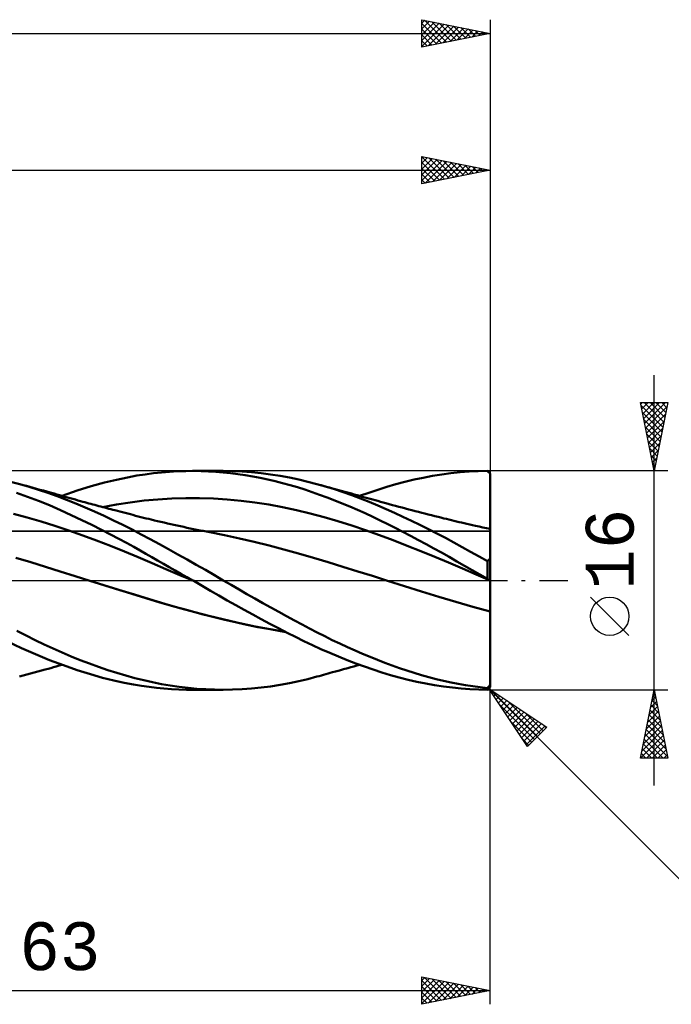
# Model space of a CAD drawing. Header units: millimetres. Extents: x -65 to 130, y -43 to 45.
# Tile 3 of 4: x 41 to 88, y -31 to 41. Entities that reach past the tile are written whole.
import ezdxf
from ezdxf.enums import TextEntityAlignment as Align

# ---------------------------------------------------------------- set-up
doc = ezdxf.new("R2010")
doc.units = ezdxf.units.MM
doc.header["$LTSCALE"] = 5.2
doc.linetypes.add('LONGDASH_DASH', pattern=[0.85, 0.4, -0.2, 0.05, -0.2])
for name, color, linetype in [('1', 4, 'CONTINUOUS'), ('2', 7, 'CONTINUOUS'), ('4', 2, 'LONGDASH_DASH'), ('CUT', 1, 'CONTINUOUS'), ('NOCUT', 7, 'CONTINUOUS'), ('SK2', 7, 'CONTINUOUS'), ('SK4', 2, 'LONGDASH_DASH')]:
    doc.layers.add(name, color=color, linetype=linetype)
doc.styles.get("Standard").update_dxf_attribs({"font": 'Monospac821 BT'})

msp = doc.modelspace()

# ---------------------------------------------------------------- linework, layer by layer
at = {"layer": '1', "color": 4, "linetype": 'CONTINUOUS', "lineweight": 50}
for p, q in [((50.94, 7.893), (51.534, 7.942)), ((51.534, 7.942), (52.128, 7.976)), ((52.128, 7.976), (52.723, 7.995)), ((52.723, 7.995), (53.318, 8)), ((53.221, 8), (55.465, 8)), ((53.857, 7.992), (53.318, 8)), ((54.395, 7.971), (53.857, 7.992)), ((54.931, 7.939), (54.395, 7.971)), ((55.462, 7.895), (54.931, 7.939)), ((56.145, 7.99), (55.457, 8)), ((56.839, 7.96), (56.145, 7.99)), ((57.535, 7.91), (56.839, 7.96)), ((72.8, 7.901), (73.463, 7.952)), ((73.463, 7.952), (74.131, 7.985)), ((74.131, 7.985), (74.8, 7.999)), ((74.829, 7.971), (74.8, 7.999)), ((74.857, 7.943), (74.829, 7.971)), ((74.886, 7.914), (74.857, 7.943)), ((40.563, 7.039), (39.801, 7.235)), ((46.771, 7.151), (47.655, 7.364)), ((47.655, 7.364), (48.45, 7.53)), ((48.45, 7.53), (49.148, 7.657)), ((49.148, 7.657), (49.754, 7.752)), ((49.754, 7.752), (50.346, 7.83)), ((50.346, 7.83), (50.94, 7.893)), ((55.994, 7.839), (55.462, 7.895)), ((56.533, 7.77), (55.994, 7.839)), ((57.076, 7.69), (56.533, 7.77)), ((57.621, 7.598), (57.076, 7.69)), ((58.233, 7.841), (57.535, 7.91)), ((58.167, 7.494), (57.621, 7.598)), ((58.714, 7.379), (58.167, 7.494)), ((58.931, 7.752), (58.233, 7.841)), ((59.26, 7.252), (58.714, 7.379)), ((59.627, 7.644), (58.931, 7.752)), ((59.805, 7.114), (59.26, 7.252)), ((60.32, 7.516), (59.627, 7.644)), ((60.998, 7.372), (60.32, 7.516)), ((61.658, 7.213), (60.998, 7.372)), ((62.319, 7.039), (61.658, 7.213)), ((68.084, 7.032), (68.752, 7.208)), ((68.752, 7.208), (69.427, 7.368)), ((69.427, 7.368), (70.102, 7.51)), ((70.102, 7.51), (70.778, 7.634)), ((70.778, 7.634), (71.454, 7.741)), ((71.454, 7.741), (72.129, 7.83)), ((72.129, 7.83), (72.8, 7.901)), ((74.914, 7.886), (74.886, 7.914)), ((74.943, 7.857), (74.914, 7.886)), ((74.971, 7.829), (74.943, 7.857)), ((75, 7.8), (74.971, 7.829)), ((74.998, 7.035), (74.999, 7.288)), ((74.998, 7.035), (74.999, 7.288)), ((74.999, 7.542), (75, 7.795)), ((74.999, 7.542), (75, 7.795)), ((74.999, 7.288), (74.999, 7.542)), ((74.999, 7.288), (74.999, 7.542)), ((75, 7.799), (75, 7.8)), ((75, 7.798), (75, 7.799)), ((75, 7.797), (75, 7.798)), ((75, 7.797), (75, 7.797)), ((75, 7.796), (75, 7.797)), ((75, 7.795), (75, 7.796)), ((75, 7.795), (75, 7.795)), ((75, 7.542), (75, 7.795)), ((75, 7.288), (75, 7.542)), ((75, 7.035), (75, 7.288)), ((41.254, 6.842), (40.563, 7.039)), ((40.811, 6.971), (40.563, 7.039)), ((41.059, 6.903), (40.811, 6.971)), ((41.306, 6.835), (41.059, 6.903)), ((41.942, 6.629), (41.254, 6.842)), ((41.554, 6.767), (41.306, 6.835)), ((41.802, 6.699), (41.554, 6.767)), ((42.05, 6.63), (41.802, 6.699)), ((42.628, 6.399), (41.942, 6.629)), ((42.298, 6.561), (42.05, 6.63)), ((42.546, 6.492), (42.298, 6.561)), ((42.716, 6.444), (42.546, 6.492)), ((43.667, 6.176), (44.764, 6.561)), ((44.764, 6.561), (45.805, 6.885)), ((45.805, 6.885), (46.771, 7.151)), ((60.349, 6.965), (59.805, 7.114)), ((60.89, 6.805), (60.349, 6.965)), ((61.429, 6.635), (60.89, 6.805)), ((61.969, 6.454), (61.429, 6.635)), ((62.957, 6.856), (62.319, 7.039)), ((62.472, 6.996), (62.319, 7.039)), ((62.626, 6.954), (62.472, 6.996)), ((62.779, 6.912), (62.626, 6.954)), ((62.932, 6.87), (62.779, 6.912)), ((63.085, 6.828), (62.932, 6.87)), ((63.596, 6.66), (62.957, 6.856)), ((63.239, 6.785), (63.085, 6.828)), ((63.392, 6.743), (63.239, 6.785)), ((63.545, 6.701), (63.392, 6.743)), ((63.821, 6.625), (63.545, 6.701)), ((64.236, 6.45), (63.596, 6.66)), ((64.097, 6.549), (63.821, 6.625)), ((64.373, 6.473), (64.097, 6.549)), ((66.107, 6.412), (66.767, 6.633)), ((66.767, 6.633), (67.425, 6.84)), ((67.425, 6.84), (68.084, 7.032)), ((74.996, 6.275), (74.997, 6.528)), ((74.996, 6.021), (74.997, 6.528)), ((74.997, 6.528), (74.998, 6.782)), ((74.997, 6.528), (74.998, 6.782)), ((74.998, 6.782), (74.998, 7.035)), ((74.998, 6.782), (74.998, 7.035)), ((75, 6.782), (75, 7.035)), ((75, 6.528), (75, 6.782)), ((75, 6.275), (75, 6.528)), ((41.145, 6.121), (40.342, 6.407)), ((41.947, 5.815), (41.145, 6.121)), ((42.748, 5.488), (41.947, 5.815)), ((43.307, 6.154), (42.628, 6.399)), ((42.886, 6.397), (42.716, 6.444)), ((43.082, 6.342), (42.886, 6.397)), ((43.278, 6.286), (43.082, 6.342)), ((43.474, 6.231), (43.278, 6.286)), ((43.982, 5.894), (43.307, 6.154)), ((43.67, 6.175), (43.474, 6.231)), ((43.867, 6.12), (43.67, 6.175)), ((44.063, 6.065), (43.867, 6.12)), ((44.664, 5.619), (43.982, 5.894)), ((44.259, 6.01), (44.063, 6.065)), ((44.455, 5.955), (44.259, 6.01)), ((44.639, 5.904), (44.455, 5.955)), ((44.823, 5.853), (44.639, 5.904)), ((45.007, 5.803), (44.823, 5.853)), ((45.191, 5.752), (45.007, 5.803)), ((48.661, 5.702), (49.674, 5.829)), ((49.674, 5.829), (50.686, 5.925)), ((50.686, 5.925), (51.699, 5.987)), ((51.699, 5.987), (52.712, 6.018)), ((53.725, 6.017), (52.712, 6.018)), ((54.738, 5.984), (53.725, 6.017)), ((55.751, 5.918), (54.738, 5.984)), ((56.764, 5.821), (55.751, 5.918)), ((57.777, 5.694), (56.764, 5.821)), ((62.513, 6.262), (61.969, 6.454)), ((63.066, 6.058), (62.513, 6.262)), ((63.622, 5.845), (63.066, 6.058)), ((64.178, 5.623), (63.622, 5.845)), ((64.875, 6.227), (64.236, 6.45)), ((64.649, 6.397), (64.373, 6.473)), ((64.85, 6.341), (64.649, 6.397)), ((65.052, 6.285), (64.85, 6.341)), ((65.512, 5.991), (64.875, 6.227)), ((65.253, 6.229), (65.052, 6.285)), ((65.455, 6.174), (65.253, 6.229)), ((65.445, 6.176), (66.107, 6.412)), ((65.644, 6.121), (65.455, 6.174)), ((66.144, 5.744), (65.512, 5.991)), ((65.833, 6.069), (65.644, 6.121)), ((66.023, 6.016), (65.833, 6.069)), ((66.212, 5.964), (66.023, 6.016)), ((66.401, 5.911), (66.212, 5.964)), ((66.591, 5.858), (66.401, 5.911)), ((66.78, 5.806), (66.591, 5.858)), ((66.969, 5.753), (66.78, 5.806)), ((74.995, 5.905), (74.996, 5.963)), ((74.995, 5.814), (74.996, 5.918)), ((74.995, 5.847), (74.995, 5.905)), ((74.995, 5.789), (74.995, 5.847)), ((74.995, 5.711), (74.995, 5.814)), ((74.995, 5.731), (74.995, 5.789)), ((74.996, 6.021), (74.996, 6.275)), ((74.996, 6.022), (74.996, 6.022)), ((74.996, 6.022), (74.997, 6.022)), ((74.996, 5.918), (74.996, 6.021)), ((74.996, 5.963), (74.996, 6.021)), ((74.998, 6.022), (74.997, 6.022)), ((74.999, 6.022), (74.998, 6.022)), ((75, 6.022), (74.999, 6.022)), ((74.999, 6.022), (74.999, 6.022)), ((75, 6.021), (75, 6.275)), ((75, 5.917), (75, 6.021)), ((75, 5.814), (75, 5.917)), ((75, 5.711), (75, 5.814)), ((43.539, 5.143), (42.748, 5.488)), ((44.331, 4.78), (43.539, 5.143)), ((45.353, 5.33), (44.664, 5.619)), ((45.337, 5.712), (45.191, 5.752)), ((45.484, 5.672), (45.337, 5.712)), ((46.045, 5.028), (45.353, 5.33)), ((45.631, 5.632), (45.484, 5.672)), ((45.777, 5.592), (45.631, 5.632)), ((45.924, 5.553), (45.777, 5.592)), ((46.071, 5.513), (45.924, 5.553)), ((46.217, 5.474), (46.071, 5.513)), ((46.364, 5.434), (46.217, 5.474)), ((46.509, 5.396), (46.364, 5.434)), ((46.654, 5.357), (46.509, 5.396)), ((46.635, 5.36), (47.648, 5.545)), ((46.799, 5.318), (46.654, 5.357)), ((46.944, 5.28), (46.799, 5.318)), ((47.09, 5.241), (46.944, 5.28)), ((47.235, 5.203), (47.09, 5.241)), ((47.38, 5.165), (47.235, 5.203)), ((47.525, 5.127), (47.38, 5.165)), ((47.712, 5.078), (47.525, 5.127)), ((47.648, 5.545), (48.661, 5.702)), ((47.899, 5.029), (47.712, 5.078)), ((58.79, 5.537), (57.777, 5.694)), ((59.802, 5.35), (58.79, 5.537)), ((60.815, 5.134), (59.802, 5.35)), ((61.828, 4.887), (60.815, 5.134)), ((64.735, 5.392), (64.178, 5.623)), ((65.291, 5.153), (64.735, 5.392)), ((65.845, 4.905), (65.291, 5.153)), ((66.766, 5.486), (66.144, 5.744)), ((67.382, 5.219), (66.766, 5.486)), ((67.167, 5.698), (66.969, 5.753)), ((67.364, 5.643), (67.167, 5.698)), ((67.602, 5.577), (67.364, 5.643)), ((67.999, 4.941), (67.382, 5.219)), ((67.841, 5.511), (67.602, 5.577)), ((68.08, 5.446), (67.841, 5.511)), ((68.318, 5.381), (68.08, 5.446)), ((68.557, 5.317), (68.318, 5.381)), ((68.796, 5.253), (68.557, 5.317)), ((69.034, 5.19), (68.796, 5.253)), ((69.273, 5.127), (69.034, 5.19)), ((69.512, 5.065), (69.273, 5.127)), ((69.75, 5.003), (69.512, 5.065)), ((74.993, 5.019), (74.994, 5.113)), ((74.993, 4.971), (74.994, 5.066)), ((74.994, 5.466), (74.995, 5.569)), ((74.994, 5.406), (74.995, 5.507)), ((74.994, 5.364), (74.994, 5.466)), ((74.994, 5.307), (74.994, 5.406)), ((74.994, 5.263), (74.994, 5.364)), ((74.994, 5.209), (74.994, 5.307)), ((74.994, 5.164), (74.994, 5.263)), ((74.994, 5.113), (74.994, 5.209)), ((74.994, 5.066), (74.994, 5.164)), ((74.995, 5.674), (74.995, 5.731)), ((74.995, 5.609), (74.995, 5.711)), ((74.995, 5.569), (74.995, 5.674)), ((74.995, 5.507), (74.995, 5.609)), ((75, 5.609), (75, 5.711)), ((75, 5.507), (75, 5.609)), ((75, 5.407), (75, 5.507)), ((75, 5.308), (75, 5.407)), ((75, 5.21), (75, 5.308)), ((75, 5.113), (75, 5.21)), ((75, 5.019), (75, 5.113)), ((41.117, 4.608), (40.102, 4.877)), ((42.132, 4.314), (41.117, 4.608)), ((45.106, 4.414), (44.331, 4.78)), ((45.846, 4.053), (45.106, 4.414)), ((46.736, 4.714), (46.045, 5.028)), ((47.427, 4.388), (46.736, 4.714)), ((48.114, 4.053), (47.427, 4.388)), ((48.086, 4.98), (47.899, 5.029)), ((48.273, 4.932), (48.086, 4.98)), ((48.468, 4.881), (48.273, 4.932)), ((48.663, 4.831), (48.468, 4.881)), ((48.857, 4.781), (48.663, 4.831)), ((49.052, 4.731), (48.857, 4.781)), ((49.247, 4.681), (49.052, 4.731)), ((49.442, 4.632), (49.247, 4.681)), ((49.636, 4.583), (49.442, 4.632)), ((49.831, 4.534), (49.636, 4.583)), ((50.007, 4.491), (49.831, 4.534)), ((50.182, 4.448), (50.007, 4.491)), ((50.421, 4.39), (50.182, 4.448)), ((50.659, 4.333), (50.421, 4.39)), ((50.898, 4.277), (50.659, 4.333)), ((62.841, 4.616), (61.828, 4.887)), ((63.854, 4.323), (62.841, 4.616)), ((64.867, 4.008), (63.854, 4.323)), ((66.399, 4.648), (65.845, 4.905)), ((66.951, 4.383), (66.399, 4.648)), ((67.501, 4.111), (66.951, 4.383)), ((68.618, 4.654), (67.999, 4.941)), ((69.238, 4.36), (68.618, 4.654)), ((69.858, 4.057), (69.238, 4.36)), ((69.989, 4.941), (69.75, 5.003)), ((70.228, 4.88), (69.989, 4.941)), ((70.466, 4.82), (70.228, 4.88)), ((70.705, 4.76), (70.466, 4.82)), ((70.943, 4.7), (70.705, 4.76)), ((71.182, 4.641), (70.943, 4.7)), ((71.397, 4.588), (71.182, 4.641)), ((71.612, 4.535), (71.397, 4.588)), ((71.797, 4.49), (71.612, 4.535)), ((71.982, 4.445), (71.797, 4.49)), ((72.166, 4.4), (71.982, 4.445)), ((72.351, 4.356), (72.166, 4.4)), ((72.536, 4.312), (72.351, 4.356)), ((74.992, 4.615), (74.993, 4.7)), ((74.992, 4.584), (74.993, 4.665)), ((74.992, 4.533), (74.992, 4.615)), ((74.992, 4.505), (74.992, 4.584)), ((74.992, 4.454), (74.992, 4.533)), ((74.992, 4.429), (74.992, 4.505)), ((74.992, 4.378), (74.992, 4.454)), ((74.992, 4.356), (74.992, 4.429)), ((74.992, 4.306), (74.992, 4.378)), ((74.992, 4.286), (74.992, 4.356)), ((74.993, 4.927), (74.993, 5.019)), ((74.993, 4.878), (74.993, 4.971)), ((74.993, 4.837), (74.993, 4.927)), ((74.993, 4.787), (74.993, 4.878)), ((74.993, 4.75), (74.993, 4.837)), ((74.993, 4.7), (74.993, 4.787)), ((74.993, 4.665), (74.993, 4.75)), ((75, 4.927), (75, 5.019)), ((75, 4.837), (75, 4.927)), ((75, 4.75), (75, 4.837)), ((75, 4.665), (75, 4.75)), ((75, 4.583), (75, 4.665)), ((75, 4.504), (75, 4.583)), ((75, 4.428), (75, 4.504)), ((75, 4.355), (75, 4.428)), ((75, 4.285), (75, 4.355)), ((43.147, 3.993), (42.132, 4.314)), ((44.163, 3.648), (43.147, 3.993)), ((45.178, 3.287), (44.163, 3.648)), ((46.547, 3.702), (45.846, 4.053)), ((47.207, 3.363), (46.547, 3.702)), ((48.79, 3.71), (48.114, 4.053)), ((49.458, 3.36), (48.79, 3.71)), ((51.137, 4.222), (50.898, 4.277)), ((51.375, 4.167), (51.137, 4.222)), ((51.614, 4.113), (51.375, 4.167)), ((51.853, 4.06), (51.614, 4.113)), ((52.091, 4.007), (51.853, 4.06)), ((52.33, 3.955), (52.091, 4.007)), ((52.568, 3.904), (52.33, 3.955)), ((52.807, 3.854), (52.568, 3.904)), ((53.046, 3.804), (52.807, 3.854)), ((53.284, 3.755), (53.046, 3.804)), ((53.523, 3.707), (53.284, 3.755)), ((53.762, 3.659), (53.523, 3.707)), ((54, 3.612), (53.762, 3.659)), ((54.241, 3.566), (54, 3.612)), ((65.88, 3.671), (64.867, 4.008)), ((66.893, 3.311), (65.88, 3.671)), ((68.053, 3.831), (67.501, 4.111)), ((68.611, 3.544), (68.053, 3.831)), ((70.48, 3.747), (69.858, 4.057)), ((71.102, 3.428), (70.48, 3.747)), ((72.721, 4.268), (72.536, 4.312)), ((72.906, 4.225), (72.721, 4.268)), ((73.091, 4.181), (72.906, 4.225)), ((73.298, 4.133), (73.091, 4.181)), ((73.504, 4.086), (73.298, 4.133)), ((73.711, 4.039), (73.504, 4.086)), ((73.917, 3.993), (73.711, 4.039)), ((74.186, 3.935), (73.917, 3.993)), ((74.455, 3.877), (74.186, 3.935)), ((74.724, 3.82), (74.455, 3.877)), ((74.993, 3.764), (74.724, 3.82)), ((74.991, 4.057), (74.992, 4.113)), ((74.991, 4.047), (74.992, 4.101)), ((74.991, 4.004), (74.991, 4.057)), ((74.991, 3.996), (74.991, 4.047)), ((74.991, 3.957), (74.991, 4.004)), ((74.991, 3.95), (74.991, 3.996)), ((74.991, 3.913), (74.991, 3.957)), ((74.991, 3.908), (74.991, 3.95)), ((74.991, 3.871), (74.991, 3.913)), ((74.991, 3.84), (74.991, 3.874)), ((74.991, 3.837), (74.991, 3.871)), ((74.991, 3.81), (74.991, 3.84)), ((74.991, 3.809), (74.991, 3.837)), ((74.991, 3.785), (74.991, 3.81)), ((74.991, 3.784), (74.991, 3.809)), ((74.992, 3.765), (74.991, 3.785)), ((74.992, 3.765), (74.991, 3.784)), ((74.992, 4.238), (74.992, 4.306)), ((74.992, 4.221), (74.992, 4.286)), ((74.992, 4.173), (74.992, 4.238)), ((74.992, 4.159), (74.992, 4.221)), ((74.992, 4.113), (74.992, 4.173)), ((74.992, 4.101), (74.992, 4.159)), ((74.993, 3.756), (74.993, 3.764)), ((74.993, 3.756), (74.993, 3.764)), ((74.994, 3.764), (74.993, 3.764)), ((74.994, 3.733), (74.993, 3.756)), ((74.994, 3.733), (74.993, 3.756)), ((74.995, 3.764), (74.994, 3.764)), ((74.994, 3.693), (74.994, 3.733)), ((74.994, 3.693), (74.994, 3.733)), ((74.995, 3.638), (74.994, 3.693)), ((74.995, 3.638), (74.994, 3.693)), ((74.996, 3.764), (74.995, 3.764)), ((74.995, 3.567), (74.995, 3.638)), ((74.995, 3.567), (74.995, 3.638)), ((74.997, 3.764), (74.996, 3.764)), ((74.999, 3.763), (74.997, 3.764)), ((75, 3.763), (74.999, 3.763)), ((75, 4.219), (75, 4.285)), ((75, 4.157), (75, 4.219)), ((75, 4.099), (75, 4.157)), ((75, 4.045), (75, 4.099)), ((75, 3.995), (75, 4.045)), ((75, 3.948), (75, 3.995)), ((75, 3.906), (75, 3.948)), ((75, 3.869), (75, 3.906)), ((75, 3.835), (75, 3.869)), ((75, 3.807), (75, 3.835)), ((75, 3.783), (75, 3.807)), ((75, 3.763), (75, 3.783)), ((75, -7.8), (75, 3.763)), ((46.193, 2.911), (45.178, 3.287)), ((47.208, 2.521), (46.193, 2.911)), ((47.822, 3.039), (47.207, 3.363)), ((48.39, 2.734), (47.822, 3.039)), ((50.123, 3.004), (49.458, 3.36)), ((50.793, 2.642), (50.123, 3.004)), ((54.482, 3.52), (54.241, 3.566)), ((55.565, 3.302), (54.482, 3.52)), ((56.647, 3.066), (55.565, 3.302)), ((57.73, 2.813), (56.647, 3.066)), ((67.906, 2.93), (66.893, 3.311)), ((68.918, 2.537), (67.906, 2.93)), ((69.176, 3.25), (68.611, 3.544)), ((69.741, 2.951), (69.176, 3.25)), ((70.306, 2.648), (69.741, 2.951)), ((71.724, 3.102), (71.102, 3.428)), ((72.344, 2.769), (71.724, 3.102)), ((74.995, 3.481), (74.995, 3.567)), ((74.995, 3.481), (74.995, 3.567)), ((74.996, 3.38), (74.995, 3.481)), ((74.996, 3.379), (74.995, 3.481)), ((74.996, 3.263), (74.996, 3.38)), ((74.996, 3.263), (74.996, 3.379)), ((74.997, 3.133), (74.996, 3.263)), ((74.997, 3.133), (74.996, 3.263)), ((74.997, 2.988), (74.997, 3.133)), ((74.997, 2.988), (74.997, 3.133)), ((74.998, 2.829), (74.997, 2.988)), ((74.998, 2.829), (74.997, 2.988)), ((48.223, 2.116), (47.208, 2.521)), ((48.908, 2.449), (48.39, 2.734)), ((49.374, 2.189), (48.908, 2.449)), ((49.801, 1.948), (49.374, 2.189)), ((51.465, 2.274), (50.793, 2.642)), ((52.138, 1.901), (51.465, 2.274)), ((58.812, 2.545), (57.73, 2.813)), ((59.895, 2.261), (58.812, 2.545)), ((60.978, 1.959), (59.895, 2.261)), ((69.931, 2.134), (68.918, 2.537)), ((70.872, 2.34), (70.306, 2.648)), ((71.438, 2.028), (70.872, 2.34)), ((72.957, 2.432), (72.344, 2.769)), ((73.567, 2.09), (72.957, 2.432)), ((74.998, 2.656), (74.998, 2.829)), ((74.998, 2.657), (74.998, 2.829)), ((74.998, 2.471), (74.998, 2.657)), ((74.998, 2.47), (74.998, 2.656)), ((74.999, 2.272), (74.998, 2.471)), ((74.999, 2.272), (74.998, 2.47)), ((74.999, 2.062), (74.999, 2.272)), ((74.999, 2.062), (74.999, 2.272)), ((41.369, 1.329), (40.285, 1.648)), ((49.239, 1.695), (48.223, 2.116)), ((50.254, 1.262), (49.239, 1.695)), ((50.227, 1.706), (49.801, 1.948)), ((50.654, 1.464), (50.227, 1.706)), ((51.082, 1.221), (50.654, 1.464)), ((52.811, 1.525), (52.138, 1.901)), ((53.483, 1.145), (52.811, 1.525)), ((62.06, 1.643), (60.978, 1.959)), ((63.143, 1.321), (62.06, 1.643)), ((70.944, 1.721), (69.931, 2.134)), ((71.957, 1.297), (70.944, 1.721)), ((72.003, 1.712), (71.438, 2.028)), ((72.567, 1.391), (72.003, 1.712)), ((74.182, 1.743), (73.567, 2.09)), ((74.8, 1.394), (74.182, 1.743)), ((74.828, 1.425), (74.857, 1.455)), ((74.857, 1.455), (74.885, 1.484)), ((74.885, 1.484), (74.914, 1.514)), ((74.914, 1.514), (74.942, 1.543)), ((74.942, 1.543), (74.971, 1.572)), ((74.971, 1.572), (75, 1.6)), ((75, 1.84), (74.999, 2.062)), ((75, 1.84), (74.999, 2.062)), ((75, 1.608), (75, 1.84)), ((75, 1.608), (75, 1.84)), ((42.452, 0.999), (41.369, 1.329)), ((43.536, 0.66), (42.452, 0.999)), ((51.269, 0.828), (50.254, 1.262)), ((51.509, 0.978), (51.082, 1.221)), ((52.284, 0.392), (51.269, 0.828)), ((51.937, 0.734), (51.509, 0.978)), ((52.364, 0.49), (51.937, 0.734)), ((54.152, 0.763), (53.483, 1.145)), ((54.812, 0.381), (54.152, 0.763)), ((64.225, 0.994), (63.143, 1.321)), ((65.308, 0.661), (64.225, 0.994)), ((72.97, 0.862), (71.957, 1.297)), ((73.124, 1.071), (72.567, 1.391)), ((73.983, 0.42), (72.97, 0.862)), ((73.68, 0.748), (73.124, 1.071)), ((74.239, 0.425), (73.68, 0.748)), ((74.8, 1.394), (74.828, 1.425)), ((74.8, 0.102), (74.8, 1.394)), ((44.62, 0.316), (43.536, 0.66)), ((45.704, -0.025), (44.62, 0.316)), ((53.299, -0.045), (52.284, 0.392)), ((52.792, 0.245), (52.364, 0.49)), ((53.221, 0), (52.792, 0.245)), ((55.464, 0), (54.812, 0.381)), ((66.39, 0.321), (65.308, 0.661)), ((67.473, -0.025), (66.39, 0.321)), ((74.996, -0.019), (73.983, 0.42)), ((74.8, 0.102), (74.239, 0.425)), ((74.825, 0.087), (74.8, 0.102)), ((74.85, 0.072), (74.825, 0.087)), ((74.875, 0.058), (74.85, 0.072)), ((74.9, 0.043), (74.875, 0.058)), ((74.925, 0.029), (74.9, 0.043)), ((74.95, 0.014), (74.925, 0.029)), ((74.975, 0), (74.95, 0.014)), ((74.979, -0.002), (74.975, 0)), ((45.705, -0.025), (45.704, -0.025)), ((46.728, -0.346), (45.704, -0.025)), ((46.796, -0.367), (45.704, -0.025)), ((47.752, -0.665), (46.728, -0.346)), ((47.889, -0.707), (46.796, -0.367)), ((48.776, -0.984), (47.752, -0.665)), ((48.978, -1.044), (47.889, -0.707)), ((53.234, -0.008), (53.221, 0)), ((53.247, -0.015), (53.234, -0.008)), ((53.26, -0.023), (53.247, -0.015)), ((53.273, -0.03), (53.26, -0.023)), ((53.287, -0.038), (53.273, -0.03)), ((53.3, -0.045), (53.287, -0.038)), ((53.918, -0.401), (53.3, -0.045)), ((54.536, -0.757), (53.918, -0.401)), ((56.038, -0.335), (55.464, 0)), ((56.616, -0.669), (56.038, -0.335)), ((57.197, -1.002), (56.616, -0.669)), ((67.473, -0.025), (67.473, -0.025)), ((67.473, -0.025), (67.473, -0.025)), ((67.474, -0.025), (67.473, -0.025)), ((68.726, -0.423), (67.473, -0.025)), ((67.473, -0.025), (67.473, -0.025)), ((67.473, -0.025), (67.473, -0.025)), ((68.723, -0.421), (67.474, -0.025)), ((67.474, -0.025), (67.474, -0.025)), ((69.983, -0.812), (68.723, -0.421)), ((69.979, -0.813), (68.726, -0.423)), ((74.982, -0.004), (74.979, -0.002)), ((74.986, -0.006), (74.982, -0.004)), ((74.989, -0.008), (74.986, -0.006)), ((74.993, -0.01), (74.989, -0.008)), ((74.992, -0.513), (74.993, -0.452)), ((74.992, -0.514), (74.993, -0.453)), ((74.992, -0.578), (74.992, -0.513)), ((74.992, -0.579), (74.992, -0.514)), ((74.992, -0.647), (74.992, -0.578)), ((74.992, -0.647), (74.992, -0.579)), ((74.992, -0.719), (74.992, -0.647)), ((74.992, -0.718), (74.992, -0.647)), ((74.992, -0.793), (74.992, -0.718)), ((74.992, -0.794), (74.992, -0.719)), ((74.996, -0.012), (74.993, -0.01)), ((74.993, -0.245), (74.994, -0.203)), ((74.993, -0.245), (74.994, -0.203)), ((74.993, -0.291), (74.993, -0.245)), ((74.993, -0.292), (74.993, -0.245)), ((74.993, -0.341), (74.993, -0.291)), ((74.993, -0.342), (74.993, -0.292)), ((74.993, -0.395), (74.993, -0.341)), ((74.993, -0.395), (74.993, -0.342)), ((74.993, -0.453), (74.993, -0.395)), ((74.993, -0.452), (74.993, -0.395)), ((74.994, -0.102), (74.995, -0.077)), ((74.994, -0.103), (74.995, -0.078)), ((74.994, -0.131), (74.994, -0.102)), ((74.994, -0.132), (74.994, -0.103)), ((74.994, -0.165), (74.994, -0.131)), ((74.994, -0.165), (74.994, -0.132)), ((74.994, -0.203), (74.994, -0.165)), ((74.994, -0.203), (74.994, -0.165)), ((74.995, -0.029), (74.996, -0.022)), ((74.995, -0.029), (74.996, -0.022)), ((74.995, -0.041), (74.995, -0.029)), ((74.995, -0.041), (74.995, -0.029)), ((74.995, -0.057), (74.995, -0.041)), ((74.995, -0.057), (74.995, -0.041)), ((74.995, -0.077), (74.995, -0.057)), ((74.995, -0.078), (74.995, -0.057)), ((75, -0.014), (74.996, -0.012)), ((74.996, -0.019), (74.997, -0.018)), ((74.996, -0.019), (74.997, -0.018)), ((74.996, -0.02), (74.996, -0.019)), ((74.996, -0.019), (74.996, -0.019)), ((74.996, -0.019), (74.996, -0.019)), ((74.996, -0.022), (74.996, -0.019)), ((74.996, -0.022), (74.996, -0.019)), ((74.997, -0.02), (74.996, -0.02)), ((74.997, -0.018), (74.998, -0.017)), ((74.997, -0.018), (74.998, -0.017)), ((74.998, -0.02), (74.997, -0.02)), ((74.998, -0.016), (74.999, -0.016)), ((74.998, -0.016), (74.999, -0.016)), ((74.998, -0.017), (74.998, -0.016)), ((74.998, -0.017), (74.998, -0.016)), ((74.999, -0.021), (74.998, -0.02)), ((74.999, -0.015), (75, -0.014)), ((74.999, -0.015), (75, -0.014)), ((74.999, -0.016), (74.999, -0.015)), ((74.999, -0.016), (74.999, -0.015)), ((75, -0.021), (74.999, -0.021)), ((74.999, -0.021), (74.999, -0.021)), ((49.8, -1.3), (48.776, -0.984)), ((50.069, -1.379), (48.978, -1.044)), ((50.823, -1.607), (49.8, -1.3)), ((51.176, -1.706), (50.069, -1.379)), ((55.149, -1.111), (54.536, -0.757)), ((55.758, -1.463), (55.149, -1.111)), ((57.779, -1.332), (57.197, -1.002)), ((58.361, -1.659), (57.779, -1.332)), ((71.232, -1.195), (69.979, -0.813)), ((71.242, -1.196), (69.983, -0.812)), ((72.486, -1.57), (71.232, -1.195)), ((72.492, -1.569), (71.242, -1.196)), ((74.991, -1.12), (74.992, -1.034)), ((74.991, -1.121), (74.992, -1.035)), ((74.991, -1.208), (74.991, -1.12)), ((74.991, -1.209), (74.991, -1.121)), ((74.991, -1.298), (74.991, -1.208)), ((74.991, -1.299), (74.991, -1.209)), ((74.991, -1.391), (74.991, -1.298)), ((74.991, -1.391), (74.991, -1.299)), ((74.991, -1.485), (74.991, -1.391)), ((74.991, -1.485), (74.991, -1.391)), ((74.992, -0.871), (74.992, -0.793)), ((74.992, -0.871), (74.992, -0.794)), ((74.992, -0.952), (74.992, -0.871)), ((74.992, -0.951), (74.992, -0.871)), ((74.992, -1.034), (74.992, -0.951)), ((74.992, -1.035), (74.992, -0.952)), ((51.847, -1.902), (50.823, -1.607)), ((52.286, -2.021), (51.176, -1.706)), ((52.871, -2.186), (51.847, -1.902)), ((53.394, -2.322), (52.286, -2.021)), ((56.374, -1.814), (55.758, -1.463)), ((56.997, -2.162), (56.374, -1.814)), ((58.944, -1.984), (58.361, -1.659)), ((59.525, -2.305), (58.944, -1.984)), ((73.739, -1.937), (72.486, -1.57)), ((73.733, -1.932), (72.492, -1.569)), ((74.992, -2.28), (73.733, -1.932)), ((74.992, -2.284), (73.739, -1.937)), ((74.991, -1.581), (74.991, -1.485)), ((74.991, -1.581), (74.991, -1.485)), ((74.991, -1.678), (74.991, -1.581)), ((74.991, -1.678), (74.991, -1.581)), ((74.991, -1.776), (74.991, -1.678)), ((74.991, -1.776), (74.991, -1.678)), ((74.991, -1.876), (74.991, -1.776)), ((74.991, -1.876), (74.991, -1.776)), ((74.992, -1.976), (74.991, -1.876)), ((74.992, -1.976), (74.991, -1.876)), ((74.992, -2.077), (74.992, -1.976)), ((74.992, -2.077), (74.992, -1.976)), ((74.992, -2.178), (74.992, -2.077)), ((74.992, -2.178), (74.992, -2.077)), ((53.895, -2.459), (52.871, -2.186)), ((54.494, -2.608), (53.394, -2.322)), ((54.919, -2.721), (53.895, -2.459)), ((55.582, -2.878), (54.494, -2.608)), ((55.943, -2.97), (54.919, -2.721)), ((56.68, -3.132), (55.582, -2.878)), ((57.622, -2.505), (56.997, -2.162)), ((58.249, -2.844), (57.622, -2.505)), ((58.877, -3.177), (58.249, -2.844)), ((60.104, -2.623), (59.525, -2.305)), ((60.678, -2.935), (60.104, -2.623)), ((74.992, -2.28), (74.992, -2.178)), ((74.992, -2.28), (74.992, -2.178)), ((74.993, -2.28), (74.992, -2.28)), ((74.992, -2.281), (74.992, -2.28)), ((74.992, -2.281), (74.992, -2.281)), ((74.992, -2.281), (74.992, -2.281)), ((74.992, -2.282), (74.992, -2.281)), ((74.992, -2.283), (74.992, -2.282)), ((74.992, -2.283), (74.992, -2.282)), ((74.992, -2.284), (74.992, -2.283)), ((74.992, -2.598), (74.992, -2.284)), ((74.992, -2.598), (74.992, -2.284)), ((74.993, -2.284), (74.992, -2.284)), ((74.993, -2.912), (74.992, -2.598)), ((74.993, -2.912), (74.992, -2.598)), ((74.995, -2.281), (74.993, -2.28)), ((74.995, -2.285), (74.993, -2.284)), ((74.996, -2.281), (74.995, -2.281)), ((74.997, -2.286), (74.995, -2.285)), ((74.999, -2.282), (74.996, -2.281)), ((74.999, -2.286), (74.997, -2.286)), ((75, -2.282), (74.999, -2.282)), ((75, -2.286), (74.999, -2.286)), ((56.967, -3.2), (55.943, -2.97)), ((57.792, -3.365), (56.68, -3.132)), ((57.991, -3.411), (56.967, -3.2)), ((58.907, -3.577), (57.792, -3.365)), ((59.015, -3.603), (57.991, -3.411)), ((59.504, -3.503), (58.877, -3.177)), ((60.02, -3.767), (58.907, -3.577)), ((60.129, -3.824), (59.504, -3.503)), ((61.236, -3.236), (60.678, -2.935)), ((61.785, -3.527), (61.236, -3.236)), ((62.337, -3.812), (61.785, -3.527)), ((74.993, -3.226), (74.993, -2.912)), ((74.993, -3.226), (74.993, -2.912)), ((74.994, -3.539), (74.993, -3.226)), ((74.994, -3.538), (74.993, -3.226)), ((74.994, -3.849), (74.994, -3.538)), ((74.994, -3.85), (74.994, -3.539)), ((41.031, -4.036), (40.361, -3.701)), ((41.699, -4.362), (41.031, -4.036)), ((60.039, -3.777), (59.015, -3.603)), ((60.751, -4.137), (60.129, -3.824)), ((61.37, -4.441), (60.751, -4.137)), ((62.891, -4.089), (62.337, -3.812)), ((63.446, -4.36), (62.891, -4.089)), ((74.995, -4.158), (74.994, -3.849)), ((74.995, -4.159), (74.994, -3.85)), ((74.995, -4.464), (74.995, -4.158)), ((74.995, -4.465), (74.995, -4.159)), ((40.698, -4.952), (39.668, -4.476)), ((41.726, -5.401), (40.698, -4.952)), ((42.364, -4.678), (41.699, -4.362)), ((43.025, -4.984), (42.364, -4.678)), ((43.679, -5.277), (43.025, -4.984)), ((61.99, -4.738), (61.37, -4.441)), ((62.616, -5.026), (61.99, -4.738)), ((63.252, -5.305), (62.616, -5.026)), ((64.001, -4.623), (63.446, -4.36)), ((64.557, -4.879), (64.001, -4.623)), ((65.111, -5.127), (64.557, -4.879)), ((74.995, -4.766), (74.995, -4.464)), ((74.995, -4.767), (74.995, -4.465)), ((74.996, -5.064), (74.995, -4.766)), ((74.996, -5.065), (74.995, -4.767)), ((42.752, -5.823), (41.726, -5.401)), ((44.335, -5.559), (43.679, -5.277)), ((45.001, -5.829), (44.335, -5.559)), ((63.89, -5.573), (63.252, -5.305)), ((64.529, -5.83), (63.89, -5.573)), ((65.663, -5.366), (65.111, -5.127)), ((66.211, -5.596), (65.663, -5.366)), ((66.751, -5.816), (66.211, -5.596)), ((74.996, -5.356), (74.996, -5.064)), ((74.996, -5.356), (74.996, -5.065)), ((74.997, -5.641), (74.996, -5.356)), ((74.997, -5.642), (74.996, -5.356)), ((74.997, -5.92), (74.997, -5.641)), ((74.997, -5.92), (74.997, -5.642)), ((42.439, -6.522), (42.649, -6.463)), ((42.649, -6.463), (42.832, -6.412)), ((43.765, -6.212), (42.752, -5.823)), ((42.832, -6.412), (43.033, -6.355)), ((43.033, -6.355), (43.245, -6.296)), ((43.245, -6.296), (43.456, -6.236)), ((43.456, -6.236), (43.667, -6.176)), ((44.776, -6.565), (43.765, -6.212)), ((45.67, -6.085), (45.001, -5.829)), ((46.34, -6.327), (45.67, -6.085)), ((47.01, -6.555), (46.34, -6.327)), ((64.271, -6.501), (64.575, -6.417)), ((65.168, -6.074), (64.529, -5.83)), ((64.575, -6.417), (64.801, -6.354)), ((64.801, -6.354), (65.016, -6.295)), ((65.016, -6.295), (65.23, -6.236)), ((65.805, -6.306), (65.168, -6.074)), ((65.23, -6.236), (65.445, -6.176)), ((66.44, -6.525), (65.805, -6.306)), ((67.286, -6.027), (66.751, -5.816)), ((67.821, -6.228), (67.286, -6.027)), ((68.358, -6.418), (67.821, -6.228)), ((68.896, -6.599), (68.358, -6.418)), ((74.998, -6.191), (74.997, -5.92)), ((74.998, -6.191), (74.997, -5.92)), ((74.998, -6.455), (74.998, -6.191)), ((74.998, -6.454), (74.998, -6.191)), ((74.998, -6.709), (74.998, -6.454)), ((74.998, -6.71), (74.998, -6.455)), ((40.562, -7.039), (40.829, -6.966)), ((40.829, -6.966), (41.096, -6.893)), ((41.096, -6.893), (41.362, -6.82)), ((41.362, -6.82), (41.629, -6.747)), ((41.629, -6.747), (41.896, -6.673)), ((41.896, -6.673), (42.162, -6.599)), ((42.162, -6.599), (42.439, -6.522)), ((45.738, -6.866), (44.776, -6.565)), ((46.636, -7.116), (45.738, -6.866)), ((47.466, -7.321), (46.636, -7.116)), ((47.679, -6.767), (47.01, -6.555)), ((48.341, -6.963), (47.679, -6.767)), ((48.992, -7.142), (48.341, -6.963)), ((49.638, -7.304), (48.992, -7.142)), ((61.658, -7.213), (62.319, -7.039)), ((62.319, -7.039), (62.482, -6.994)), ((62.482, -6.994), (62.645, -6.949)), ((62.645, -6.949), (62.808, -6.904)), ((62.808, -6.904), (62.971, -6.859)), ((62.971, -6.859), (63.134, -6.814)), ((63.134, -6.814), (63.297, -6.769)), ((63.297, -6.769), (63.46, -6.724)), ((63.46, -6.724), (63.67, -6.667)), ((63.67, -6.667), (63.978, -6.582)), ((63.978, -6.582), (64.271, -6.501)), ((67.074, -6.732), (66.44, -6.525)), ((67.706, -6.924), (67.074, -6.732)), ((68.342, -7.102), (67.706, -6.924)), ((68.988, -7.266), (68.342, -7.102)), ((69.434, -6.768), (68.896, -6.599)), ((69.973, -6.928), (69.434, -6.768)), ((70.513, -7.077), (69.973, -6.928)), ((71.054, -7.216), (70.513, -7.077)), ((74.999, -6.955), (74.998, -6.709)), ((74.999, -6.955), (74.998, -6.71)), ((74.999, -7.19), (74.999, -6.955)), ((74.999, -7.19), (74.999, -6.955)), ((75, -7.414), (74.999, -7.19)), ((75, -7.414), (74.999, -7.19)), ((48.222, -7.485), (47.466, -7.321)), ((48.896, -7.614), (48.222, -7.485)), ((49.485, -7.712), (48.896, -7.614)), ((50.03, -7.791), (49.485, -7.712)), ((50.284, -7.449), (49.638, -7.304)), ((50.577, -7.857), (50.03, -7.791)), ((50.933, -7.578), (50.284, -7.449)), ((51.125, -7.91), (50.577, -7.857)), ((51.584, -7.689), (50.933, -7.578)), ((51.673, -7.951), (51.125, -7.91)), ((52.236, -7.784), (51.584, -7.689)), ((52.889, -7.862), (52.236, -7.784)), ((53.539, -7.922), (52.889, -7.862)), ((56.839, -7.96), (57.535, -7.91)), ((57.535, -7.91), (58.233, -7.841)), ((58.233, -7.841), (58.931, -7.752)), ((58.931, -7.752), (59.627, -7.644)), ((59.627, -7.644), (60.32, -7.516)), ((60.32, -7.516), (60.998, -7.372)), ((60.998, -7.372), (61.658, -7.213)), ((69.637, -7.414), (68.988, -7.266)), ((70.286, -7.545), (69.637, -7.414)), ((70.935, -7.661), (70.286, -7.545)), ((71.585, -7.76), (70.935, -7.661)), ((71.593, -7.345), (71.054, -7.216)), ((72.233, -7.842), (71.585, -7.76)), ((72.132, -7.462), (71.593, -7.345)), ((72.668, -7.568), (72.132, -7.462)), ((72.877, -7.908), (72.233, -7.842)), ((73.198, -7.663), (72.668, -7.568)), ((73.514, -7.955), (72.877, -7.908)), ((73.728, -7.746), (73.198, -7.663)), ((74.263, -7.818), (73.728, -7.746)), ((74.8, -7.878), (74.263, -7.818)), ((74.8, -7.878), (74.828, -7.843)), ((74.8, -7.999), (74.8, -7.878)), ((74.828, -7.843), (74.857, -7.809)), ((74.857, -7.809), (74.885, -7.774)), ((74.858, -7.941), (74.887, -7.912)), ((74.885, -7.774), (74.914, -7.74)), ((74.887, -7.912), (74.917, -7.883)), ((74.914, -7.74), (74.942, -7.705)), ((74.917, -7.883), (74.946, -7.854)), ((74.942, -7.705), (74.971, -7.67)), ((74.946, -7.854), (74.975, -7.825)), ((74.971, -7.67), (75, -7.634)), ((74.975, -7.825), (75, -7.8)), ((75, -7.627), (75, -7.414)), ((75, -7.627), (75, -7.414)), ((52.221, -7.979), (51.673, -7.951)), ((52.769, -7.996), (52.221, -7.979)), ((53.318, -8), (52.769, -7.996)), ((55.465, -8), (53.221, -8)), ((54.187, -7.965), (53.539, -7.922)), ((54.826, -7.991), (54.187, -7.965)), ((55.457, -8), (54.826, -7.991)), ((55.457, -8), (56.145, -7.99)), ((56.145, -7.99), (56.839, -7.96)), ((74.157, -7.986), (73.514, -7.955)), ((74.8, -7.999), (74.157, -7.986)), ((74.8, -7.999), (74.829, -7.97)), ((74.829, -7.97), (74.858, -7.941))]:
    msp.add_line(p, q, dxfattribs=at)
at = {"layer": '2', "color": 7, "linetype": 'CONTINUOUS', "lineweight": 25}
for p, q in [((70, 29), (70, 31)), ((70, 31), (75, 30)), ((70, 30.928), (70.06, 30.988)), ((70, 30.975), (71.646, 29.329)), ((75, 31), (75, 8)), ((70, 30.504), (70.413, 30.917)), ((70, 30.08), (70.767, 30.847)), ((70, 29.656), (71.12, 30.776)), ((70, 29.231), (71.474, 30.705)), ((70, 30.551), (71.292, 29.258)), ((70.241, 29.048), (71.827, 30.635)), ((70.499, 30.9), (71.999, 29.4)), ((70.771, 29.154), (72.181, 30.564)), ((71.029, 30.794), (72.353, 29.471)), ((71.302, 29.26), (72.535, 30.493)), ((71.56, 30.688), (72.706, 29.541)), ((71.832, 29.366), (72.888, 30.422)), ((72.09, 30.582), (73.06, 29.612)), ((72.362, 29.472), (73.242, 30.352)), ((72.62, 30.476), (73.413, 29.683)), ((72.893, 29.579), (73.595, 30.281)), ((73.151, 30.37), (73.767, 29.753)), ((73.681, 30.264), (74.121, 29.824)), ((0, 30), (75, 30)), ((70, 30.126), (70.939, 29.188)), ((75, 30), (70, 29)), ((70, 29.702), (70.585, 29.117)), ((73.423, 29.685), (73.949, 30.21)), ((73.953, 29.791), (74.302, 30.14)), ((74.211, 30.158), (74.474, 29.895)), ((74.484, 29.897), (74.656, 30.069)), ((74.742, 30.052), (74.828, 29.966)), ((70, 29.278), (70.231, 29.046)), ((87, -15), (87, 15)), ((87, 8), (86, 13)), ((86, 13), (88, 13)), ((86.022, 12.891), (86.13, 13)), ((86.092, 12.538), (86.555, 13)), ((86.163, 12.184), (86.979, 13)), ((86.234, 11.831), (87.403, 13)), ((86.278, 13), (87.713, 11.565)), ((86.305, 11.477), (87.827, 13)), ((86.702, 13), (87.784, 11.918)), ((88, 13), (87, 8)), ((87.126, 13), (87.854, 12.272)), ((87.551, 13), (87.925, 12.625)), ((87.975, 13), (87.996, 12.979)), ((86.037, 12.817), (87.642, 11.211)), ((86.143, 12.287), (87.572, 10.858)), ((86.375, 11.124), (87.937, 12.685)), ((86.249, 11.756), (87.501, 10.504)), ((86.446, 10.77), (87.831, 12.155)), ((86.517, 10.416), (87.725, 11.625)), ((86.355, 11.226), (87.43, 10.151)), ((86.587, 10.063), (87.619, 11.094)), ((86.461, 10.696), (87.359, 9.797)), ((86.567, 10.165), (87.289, 9.444)), ((86.658, 9.709), (87.513, 10.564)), ((86.673, 9.635), (87.218, 9.09)), ((86.729, 9.356), (87.407, 10.034)), ((86.8, 9.002), (87.301, 9.503)), ((86.779, 9.105), (87.147, 8.736)), ((86.87, 8.649), (87.195, 8.973)), ((88, 8), (74.8, 8)), ((86.885, 8.574), (87.077, 8.383)), ((86.941, 8.295), (87.089, 8.443)), ((86.991, 8.044), (87.006, 8.029)), ((75, -31), (75, 0)), ((85.15, -4.025), (82.35, -1.225)), ((74.9, -7.9), (97.527, -30.527)), ((74.9, -7.9), (79.143, -10.728)), ((77.728, -12.143), (74.9, -7.9)), ((74.8, -8), (88, -8)), ((74.927, -7.941), (74.941, -7.927)), ((75.001, -7.967), (78.452, -11.419)), ((75.097, -8.196), (75.196, -8.097)), ((75.267, -8.45), (75.45, -8.267)), ((75.437, -8.705), (75.705, -8.437)), ((75.606, -8.959), (75.959, -8.606)), ((86, -13), (87, -8)), ((86.846, -8.768), (87.102, -8.512)), ((86.915, -8.426), (87.128, -8.639)), ((86.952, -8.238), (87.032, -8.158)), ((86.986, -8.072), (87.022, -8.109)), ((87, -8), (88, -13)), ((75.681, -9.072), (78.24, -11.631)), ((75.776, -9.214), (76.214, -8.776)), ((75.946, -9.468), (76.468, -8.946)), ((76.115, -9.723), (76.723, -9.115)), ((76.274, -8.816), (78.665, -11.207)), ((76.285, -9.978), (76.978, -9.285)), ((86.634, -9.829), (87.244, -9.219)), ((86.74, -9.298), (87.173, -8.865)), ((86.773, -9.133), (87.34, -9.7)), ((86.844, -8.78), (87.234, -9.169)), ((76.455, -10.232), (77.232, -9.455)), ((76.624, -10.487), (77.487, -9.624)), ((76.794, -10.741), (77.741, -9.794)), ((76.964, -10.996), (77.996, -9.964)), ((77.547, -9.665), (78.877, -10.994)), ((86.422, -10.889), (87.385, -9.926)), ((86.528, -10.359), (87.315, -9.573)), ((86.632, -9.84), (87.552, -10.76)), ((86.703, -9.487), (87.446, -10.23)), ((76.53, -10.344), (78.028, -11.843)), ((77.134, -11.25), (78.25, -10.134)), ((77.303, -11.505), (78.505, -10.303)), ((77.473, -11.759), (78.759, -10.473)), ((77.643, -12.014), (79.014, -10.643)), ((79.143, -10.728), (77.728, -12.143)), ((78.82, -10.513), (79.089, -10.782)), ((86.21, -11.95), (87.527, -10.633)), ((86.316, -11.42), (87.456, -10.28)), ((86.491, -10.547), (87.764, -11.821)), ((86.561, -10.194), (87.658, -11.291)), ((86.008, -13), (87.668, -11.34)), ((86.104, -12.48), (87.597, -10.987)), ((86.349, -11.254), (87.976, -12.882)), ((86.42, -10.901), (87.87, -12.351)), ((77.378, -11.617), (77.816, -12.055)), ((86.208, -11.961), (87.246, -13)), ((86.278, -11.608), (87.67, -13)), ((86.433, -13), (87.739, -11.694)), ((86.857, -13), (87.809, -12.047)), ((86.066, -12.669), (86.398, -13)), ((86.137, -12.315), (86.822, -13)), ((87.281, -13), (87.88, -12.401)), ((87.705, -13), (87.951, -12.755)), ((88, -13), (86, -13)), ((70, -31), (70, -29)), ((70, -29), (75, -30)), ((70, -29.25), (70.209, -29.042)), ((70, -29.675), (70.562, -29.112)), ((70, -30.099), (70.916, -29.183)), ((70, -30.523), (71.269, -29.254)), ((70, -29.271), (71.441, -30.712)), ((70, -30.947), (71.623, -29.325)), ((70.192, -29.038), (71.795, -30.641)), ((70.465, -30.907), (71.976, -29.395)), ((70.722, -29.144), (72.148, -30.57)), ((70.995, -30.801), (72.33, -29.466)), ((71.253, -29.251), (72.502, -30.5)), ((71.783, -29.357), (72.855, -30.429)), ((72.313, -29.463), (73.209, -30.358)), ((12, -30), (75, -30)), ((70, -29.695), (71.088, -30.782)), ((75, -30), (70, -31)), ((70, -30.119), (70.734, -30.853)), ((71.525, -30.695), (72.683, -29.537)), ((72.056, -30.589), (73.037, -29.607)), ((72.586, -30.483), (73.391, -29.678)), ((72.844, -29.569), (73.562, -30.288)), ((73.116, -30.377), (73.744, -29.749)), ((73.374, -29.675), (73.916, -30.217)), ((73.647, -30.271), (74.098, -29.82)), ((73.904, -29.781), (74.27, -30.146)), ((74.177, -30.165), (74.451, -29.89)), ((74.435, -29.887), (74.623, -30.075)), ((74.707, -30.059), (74.805, -29.961)), ((74.965, -29.993), (74.977, -30.005)), ((70, -30.543), (70.38, -30.924)), ((70, -30.968), (70.027, -30.995))]:
    msp.add_line(p, q, dxfattribs=at)
msp.add_circle((83.75, -2.625), 1.4, dxfattribs=at)
at = {"layer": '4', "color": 2, "linetype": 'LONGDASH_DASH', "lineweight": 25}
msp.add_line((0, 0), (75, 0), dxfattribs=at)
at = {"layer": 'CUT', "color": 1, "linetype": 'CONTINUOUS', "lineweight": 25}
for p, q in [((74.8, 8), (12, 8)), ((75, 7.8), (74.8, 8)), ((74.99, 3.6), (75, 7.795)), ((75, 7.795), (75, 7.8)), ((12.01, 3.6), (74.99, 3.6))]:
    msp.add_line(p, q, dxfattribs=at)
at = {"layer": 'NOCUT', "color": 7, "linetype": 'CONTINUOUS', "lineweight": 25}
for p, q in [((75, 7.795), (74.99, 3.6)), ((75, 0), (75, 7.795)), ((74.99, 3.6), (12.01, 3.6)), ((0, 0), (75, 0))]:
    msp.add_line(p, q, dxfattribs=at)
at = {"layer": 'SK2', "color": 7, "linetype": 'CONTINUOUS', "lineweight": 25}
for p, q in [((70, 39), (70, 41)), ((70, 41), (75, 40)), ((70, 40.746), (70.212, 40.958)), ((70, 40.322), (70.565, 40.887)), ((70, 39.898), (70.919, 40.816)), ((70, 39.473), (71.272, 40.746)), ((70, 40.733), (71.444, 39.289)), ((70, 39.049), (71.626, 40.675)), ((70.196, 40.961), (71.798, 39.36)), ((70.469, 39.094), (71.979, 40.604)), ((70.727, 40.855), (72.151, 39.43)), ((70.999, 39.2), (72.333, 40.533)), ((71.257, 40.749), (72.505, 39.501)), ((71.53, 39.306), (72.686, 40.463)), ((71.787, 40.643), (72.858, 39.572)), ((72.06, 39.412), (73.04, 40.392)), ((72.318, 40.536), (73.212, 39.642)), ((72.59, 39.518), (73.394, 40.321)), ((72.848, 40.43), (73.565, 39.713)), ((73.378, 40.324), (73.919, 39.784)), ((75, 41), (75, 0)), ((-48, 40), (75, 40)), ((70, 40.309), (71.091, 39.218)), ((75, 40), (70, 39)), ((70, 39.884), (70.737, 39.147)), ((73.121, 39.624), (73.747, 40.251)), ((73.651, 39.73), (74.101, 40.18)), ((73.909, 40.218), (74.273, 39.855)), ((74.181, 39.836), (74.454, 40.109)), ((74.439, 40.112), (74.626, 39.925)), ((74.712, 39.942), (74.808, 40.038)), ((74.969, 40.006), (74.98, 39.996)), ((70, 39.46), (70.383, 39.077)), ((70, 39.036), (70.03, 39.006))]:
    msp.add_line(p, q, dxfattribs=at)
at = {"layer": 'SK4', "color": 2, "linetype": 'LONGDASH_DASH', "lineweight": 25}
msp.add_line((-54, 0), (81, 0), dxfattribs=at)

# ---------------------------------------------------------------- texts
at = {"layer": '2', "color": 7, "linetype": 'CONTINUOUS', "lineweight": 25}
msp.add_text('16', height=3.5, rotation=90, dxfattribs=at).set_placement((85.5, 2.275), align=Align.CENTER)
msp.add_text('63', height=3.5, dxfattribs=at).set_placement((43.5, -28.5), align=Align.CENTER)

doc.saveas('drawing.dxf')
